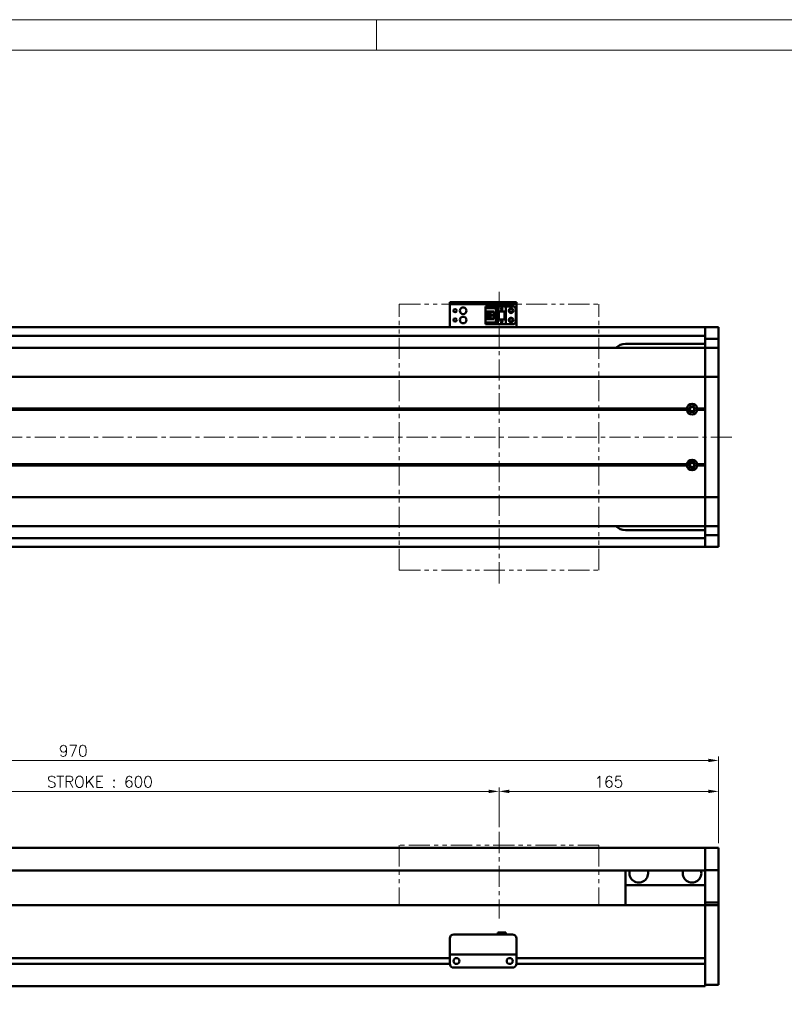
# Model space of a CAD drawing. Header units: millimetres. Extents: x 46891 to 50463, y 6223 to 9884.
# Tile 4 of 5: x 49237 to 49811, y 9144 to 9884. Entities that reach past the tile are written whole.
import ezdxf

# ---------------------------------------------------------------- set-up
doc = ezdxf.new("R2010")
doc.units = ezdxf.units.MM
doc.header["$LTSCALE"] = 0.5
doc.linetypes.add('CENTER', pattern=[50.8, 31.75, -6.35, 6.35, -6.35])
doc.linetypes.add('PHANTOM', pattern=[63.5, 31.75, -6.35, 6.35, -6.35, 6.35, -6.35])
doc.layers.get('0').update_dxf_attribs({"lineweight": 20})
doc.layers.add('1', color=1, linetype='CENTER', lineweight=13)
doc.layers.add('외형선(ISO)', color=7, linetype='Continuous', lineweight=50)
doc.styles.add('DSR TEXT', font='romans.shx', dxfattribs={"bigfont": 'whgtxt.shx'})
doc.styles.get("Standard").update_dxf_attribs({"font": 'romans.shx', "bigfont": 'whgtxt.shx'})
doc.dimstyles.new('DSR', dxfattribs={"dimscale": 2, "dimtxt": 3, "dimasz": 3, "dimexe": 0.5, "dimexo": 0.5, "dimgap": 0.5, "dimtad": 1, "dimdsep": 46, "dimtxsty": 'Standard', "dimcen": 2.5, "dimclrd": 4, "dimclre": 4, "dimclrt": 2, "dimadec": 0, "dimazin": 2, "dimtfac": 1, "dimtmove": 0, "dimatfit": 3, "dimfxl": 0, "dimlwd": -1, "dimlwe": -1, "dimarcsym": 0})

# ---------------------------------------------------------------- blocks, each defined once
blk = doc.blocks.new('A$C1C1952E1')
at = {"color": 1}
blk.add_lwpolyline([(0, 0), (420, 0), (420, 297), (0, 297)], close=True, dxfattribs=at)
at = {"color": 3}
blk.add_lwpolyline([(5, 5), (415, 5), (415, 292), (5, 292)], close=True, dxfattribs=at)
blk = doc.blocks.new('*D122')
at = {"color": 1, "linetype": 'ByBlock'}
for p, q in [((48996.92, 9277.17), (48996.92, 9307.08)), ((49596.92, 9277.17), (49596.92, 9307.08)), ((49004.72, 9304.08), (49589.12, 9304.08))]:
    blk.add_line(p, q, dxfattribs=at)
at = {"color": 1}
for points in [[(49004.72, 9305.38), (49004.72, 9302.78), (48996.92, 9304.08)], [(49589.12, 9305.38), (49589.12, 9302.78), (49596.92, 9304.08)]]:
    blk.add_solid(points, dxfattribs=at)
at = {"layer": 'Defpoints', "color": 0}
for p in [(49596.92, 9304.08), (48996.92, 9273.57), (49596.92, 9273.57)]:
    blk.add_point(p, dxfattribs=at)
at = {"color": 3, "insert": (49296.92, 9311.28), "char_height": 8.4, "attachment_point": 5, "style": 'DSR TEXT'}
blk.add_mtext('STROKE : 600', dxfattribs=at)
blk = doc.blocks.new('*D123')
at = {"color": 1, "linetype": 'ByBlock'}
for p, q in [((49596.92, 9277.17), (49596.92, 9307.08)), ((49761.92, 9265.17), (49761.92, 9307.08)), ((49604.72, 9304.08), (49754.12, 9304.08))]:
    blk.add_line(p, q, dxfattribs=at)
at = {"color": 1}
for points in [[(49604.72, 9305.38), (49604.72, 9302.78), (49596.92, 9304.08)], [(49754.12, 9305.38), (49754.12, 9302.78), (49761.92, 9304.08)]]:
    blk.add_solid(points, dxfattribs=at)
at = {"layer": 'Defpoints', "color": 0}
for p in [(49761.92, 9304.08), (49596.92, 9273.57), (49761.92, 9261.57)]:
    blk.add_point(p, dxfattribs=at)
at = {"color": 3, "insert": (49679.42, 9311.28), "char_height": 8.4, "attachment_point": 5, "style": 'DSR TEXT'}
blk.add_mtext('165', dxfattribs=at)
blk = doc.blocks.new('*D124')
at = {"color": 1, "linetype": 'ByBlock'}
for p, q in [((48791.92, 9265.17), (48791.92, 9330.33)), ((49754.12, 9327.33), (48799.72, 9327.33)), ((49761.92, 9265.17), (49761.92, 9330.33))]:
    blk.add_line(p, q, dxfattribs=at)
at = {"color": 1}
for points in [[(48799.72, 9328.63), (48799.72, 9326.03), (48791.92, 9327.33)], [(49754.12, 9328.63), (49754.12, 9326.03), (49761.92, 9327.33)]]:
    blk.add_solid(points, dxfattribs=at)
at = {"layer": 'Defpoints', "color": 0}
for p in [(48791.92, 9327.33), (48791.92, 9261.57), (49761.92, 9261.57)]:
    blk.add_point(p, dxfattribs=at)
at = {"color": 3, "insert": (49276.92, 9334.53), "char_height": 8.4, "attachment_point": 5, "style": 'DSR TEXT'}
blk.add_mtext('970', dxfattribs=at)

msp = doc.modelspace()

# ---------------------------------------------------------------- linework, layer by layer
at = {"color": 1}
msp.add_line((49504.90132, 9884.20652), (49504.90132, 9861.39152), dxfattribs=at)
at = {"color": 6, "linetype": 'PHANTOM'}
for p, q in [((49521.91565, 9670.44976), (49671.91565, 9670.44976)), ((49521.91565, 9470.44976), (49521.91565, 9670.44976)), ((49671.91565, 9470.44976), (49671.91565, 9670.44976)), ((49521.91565, 9470.44976), (49671.91565, 9470.44976)), ((49671.91565, 9263.5696), (49521.91565, 9263.5696)), ((49521.91565, 9263.5696), (49521.91565, 9218.5696)), ((49671.91565, 9263.5696), (49671.91565, 9218.5696))]:
    msp.add_line(p, q, dxfattribs=at)
at = {"layer": '1'}
for p, q in [((49596.91565, 9460.44976), (49596.91565, 9680.44976)), ((49771.91565, 9570.44976), (48781.91565, 9570.44976)), ((49596.91565, 9273.5696), (49596.91565, 9208.5696))]:
    msp.add_line(p, q, dxfattribs=at)
at = {"layer": '외형선(ISO)'}
for p, q in [((49559.91565, 9671.94974), (49559.91565, 9671.94972)), ((49559.91565, 9671.94974), (49609.91565, 9671.94974)), ((49559.91565, 9670.34972), (49559.91565, 9671.94972)), ((49559.91565, 9670.34972), (49559.91565, 9669.84974)), ((49559.91565, 9669.84974), (49559.91565, 9654.94974)), ((49562.91565, 9671.94972), (49606.91565, 9671.94972)), ((49562.91565, 9670.34972), (49606.91565, 9670.34972)), ((49586.71565, 9668.64976), (49601.91565, 9668.64976)), ((49586.71565, 9668.64975), (49586.71565, 9667.84975)), ((49586.71565, 9668.64975), (49595.91565, 9668.64975)), ((49586.71565, 9667.84975), (49595.01565, 9667.84975)), ((49586.71565, 9667.84975), (49586.71565, 9667.34975)), ((49586.71565, 9664.74975), (49586.71565, 9667.34975)), ((49586.71565, 9667.34975), (49594.51565, 9667.34975)), ((49595.01565, 9667.84975), (49594.51565, 9667.34975)), ((49594.51565, 9667.34975), (49594.51565, 9656.54975)), ((49595.01565, 9667.84975), (49595.01565, 9656.04975)), ((49595.91565, 9664.94973), (49595.91565, 9668.64973)), ((49595.91565, 9668.64973), (49601.91565, 9668.64973)), ((49598.31565, 9666.34973), (49598.91565, 9667.54973)), ((49598.91565, 9667.54973), (49599.51565, 9666.34973)), ((49607.41565, 9668.64976), (49601.91565, 9668.64976)), ((49601.91565, 9668.64973), (49601.91565, 9668.64976)), ((49601.91565, 9664.94973), (49601.91565, 9668.64973)), ((49609.91565, 9671.94972), (49609.91565, 9670.34972)), ((49609.91565, 9669.84974), (49609.91565, 9670.34972)), ((49609.91565, 9654.94974), (49609.91565, 9669.84974)), ((49586.71565, 9659.14975), (49586.71565, 9664.74975)), ((49586.71565, 9664.74975), (49592.91565, 9664.74975)), ((49588.01565, 9664.74975), (49588.01565, 9659.14975)), ((49588.51565, 9664.74975), (49588.51565, 9664.39975)), ((49588.51565, 9659.49975), (49588.51565, 9664.39975)), ((49588.51565, 9664.39975), (49592.91565, 9664.39975)), ((49588.51565, 9659.49975), (49588.51565, 9659.14975)), ((49592.91565, 9659.49975), (49588.51565, 9659.49975)), ((49589.47565, 9661.14975), (49589.47565, 9662.74975)), ((49589.47565, 9662.74975), (49591.31565, 9662.74975)), ((49591.31565, 9661.14975), (49589.47565, 9661.14975)), ((49591.31565, 9662.74975), (49591.31565, 9661.14975)), ((49592.91565, 9664.74975), (49592.91565, 9659.14975)), ((49595.91565, 9664.94973), (49595.91565, 9658.94975)), ((49595.91565, 9664.94973), (49601.91565, 9664.94973)), ((49596.41565, 9664.94973), (49596.41565, 9658.94975)), ((49596.71565, 9658.94975), (49596.71565, 9664.94973)), ((49598.51565, 9666.34973), (49598.31565, 9666.34973)), ((49598.51565, 9665.94973), (49598.51565, 9666.34973)), ((49599.31565, 9665.94973), (49598.51565, 9665.94973)), ((49599.31565, 9666.34973), (49599.31565, 9665.94973)), ((49599.51565, 9666.34973), (49599.31565, 9666.34973)), ((49601.11565, 9664.94973), (49601.11565, 9658.94975)), ((49601.41565, 9658.94975), (49601.41565, 9664.94973)), ((49601.91565, 9664.94973), (49601.91565, 9658.94975)), ((49609.41565, 9657.24976), (49609.41565, 9666.64976)), ((49071.91565, 9652.94977), (49751.91565, 9652.94977)), ((49559.91565, 9652.94977), (49559.91565, 9654.94974)), ((49586.71565, 9656.54975), (49586.71565, 9659.14975)), ((49592.91565, 9659.14975), (49586.71565, 9659.14975)), ((49586.71565, 9656.54975), (49586.71565, 9656.04975)), ((49594.51565, 9656.54975), (49586.71565, 9656.54975)), ((49586.71565, 9656.04975), (49586.71565, 9655.24975)), ((49595.01565, 9656.04975), (49586.71565, 9656.04975)), ((49586.71565, 9655.24975), (49595.91565, 9655.24975)), ((49595.01565, 9656.04975), (49594.51565, 9656.54975)), ((49596.41565, 9658.94975), (49595.91565, 9658.94975)), ((49595.91565, 9655.24973), (49595.91565, 9658.94973)), ((49595.91565, 9658.94973), (49601.91565, 9658.94973)), ((49595.91565, 9655.24973), (49601.91565, 9655.24973)), ((49596.41565, 9658.94975), (49596.71565, 9658.94975)), ((49596.71565, 9658.94975), (49601.11565, 9658.94975)), ((49598.31565, 9656.74973), (49598.91565, 9657.94973)), ((49598.51565, 9656.74973), (49598.31565, 9656.74973)), ((49598.51565, 9656.34973), (49598.51565, 9656.74973)), ((49599.31565, 9656.34973), (49598.51565, 9656.34973)), ((49598.91565, 9657.94973), (49599.51565, 9656.74973)), ((49599.31565, 9656.74973), (49599.31565, 9656.34973)), ((49599.51565, 9656.74973), (49599.31565, 9656.74973)), ((49601.11565, 9658.94975), (49601.41565, 9658.94975)), ((49601.91565, 9658.94975), (49601.41565, 9658.94975)), ((49601.91565, 9655.24973), (49601.91565, 9658.94973)), ((49607.41565, 9655.24976), (49601.91565, 9655.24976)), ((49609.91565, 9654.94974), (49609.91565, 9652.94977)), ((49751.91565, 9652.94977), (49751.91565, 9649.94977)), ((49751.91565, 9649.94977), (49751.91565, 9652.94977)), ((49751.91565, 9652.94977), (49761.91565, 9652.94977)), ((49761.91565, 9652.94977), (49761.91565, 9649.94977)), ((49071.91565, 9646.44977), (49751.91565, 9646.44977)), ((49751.91565, 9647.44977), (49751.91565, 9649.94977)), ((49751.91565, 9649.94977), (49751.91565, 9647.01016)), ((49751.91565, 9647.01016), (49751.91565, 9644.21013)), ((49761.91565, 9647.01016), (49761.91565, 9649.94977)), ((49761.91565, 9644.21013), (49761.91565, 9647.01016)), ((49751.91565, 9637.44977), (48801.91565, 9637.44977)), ((49751.91565, 9640.44977), (49691.91565, 9640.44977)), ((49751.91565, 9644.21013), (49751.91565, 9637.51642)), ((49751.91565, 9644.21013), (49761.91565, 9644.21013)), ((49751.91565, 9637.51642), (49751.91565, 9637.44977)), ((49751.91565, 9637.51642), (49761.91565, 9637.51642)), ((49751.91565, 9634.75341), (49751.91565, 9637.44977)), ((49751.91565, 9637.44977), (49761.91565, 9637.44977)), ((49751.91565, 9637.44977), (49751.91565, 9634.75341)), ((49761.91565, 9637.51642), (49761.91565, 9644.21013)), ((49761.91565, 9637.44977), (49761.91565, 9637.51642)), ((49761.91565, 9637.44977), (49761.91565, 9634.75341)), ((49751.91565, 9616.14529), (49751.91565, 9634.75341)), ((49751.91565, 9634.75341), (49751.91565, 9616.14529)), ((49761.91565, 9634.75341), (49761.91565, 9616.14529)), ((49751.91565, 9615.67717), (48801.91565, 9615.67717)), ((49751.91565, 9616.14529), (49751.91565, 9615.67717)), ((49751.91565, 9615.67717), (49751.91565, 9616.14529)), ((49751.91565, 9613.67717), (49751.91565, 9615.67717)), ((49751.91565, 9615.67717), (49761.91565, 9615.67717)), ((49751.91565, 9615.67717), (49751.91565, 9613.67717)), ((49761.91565, 9615.67717), (49761.91565, 9616.14529)), ((49761.91565, 9615.67717), (49761.91565, 9613.67717)), ((49751.91565, 9613.67717), (49751.91565, 9527.22236)), ((49751.91565, 9591.94977), (49751.91565, 9613.67717)), ((49761.91565, 9527.22236), (49761.91565, 9613.67717)), ((49738.41565, 9591.44977), (48815.41565, 9591.44977)), ((49737.94702, 9591.94977), (48815.88428, 9591.94977)), ((49737.94702, 9590.94977), (48815.88428, 9590.94977)), ((49751.91565, 9591.44977), (49745.41565, 9591.44977)), ((49751.91565, 9591.94977), (49745.88428, 9591.94977)), ((49751.91565, 9590.94977), (49745.88428, 9590.94977)), ((49751.91565, 9549.94977), (49751.91565, 9590.94977)), ((49738.41565, 9549.44977), (48815.41565, 9549.44977)), ((49737.94702, 9549.94977), (48815.88428, 9549.94977)), ((49737.94702, 9548.94977), (48815.88428, 9548.94977)), ((49751.91565, 9549.44977), (49745.41565, 9549.44977)), ((49751.91565, 9549.94977), (49745.88428, 9549.94977)), ((49751.91565, 9548.94977), (49745.88428, 9548.94977)), ((49751.91565, 9527.22236), (49751.91565, 9548.94977)), ((49751.91565, 9525.22236), (49751.91565, 9527.22236)), ((49751.91565, 9527.22236), (49751.91565, 9525.22236)), ((49761.91565, 9527.22236), (49761.91565, 9525.22236)), ((49751.91565, 9525.22236), (48801.91565, 9525.22236)), ((49751.91565, 9525.22236), (49751.91565, 9524.75424)), ((49751.91565, 9525.22236), (49761.91565, 9525.22236)), ((49751.91565, 9524.75424), (49751.91565, 9525.22236)), ((49751.91565, 9506.14612), (49751.91565, 9524.75424)), ((49751.91565, 9524.75424), (49751.91565, 9506.14612)), ((49761.91565, 9524.75424), (49761.91565, 9525.22236)), ((49761.91565, 9524.75424), (49761.91565, 9506.14612)), ((49751.91565, 9503.44977), (49751.91565, 9506.14612)), ((49751.91565, 9506.14612), (49751.91565, 9503.44977)), ((49761.91565, 9506.14612), (49761.91565, 9503.44977)), ((49751.91565, 9503.44977), (48801.91565, 9503.44977)), ((49691.91565, 9500.44977), (49751.91565, 9500.44977)), ((49751.91565, 9503.44977), (49751.91565, 9503.38311)), ((49751.91565, 9503.44977), (49761.91565, 9503.44977)), ((49751.91565, 9503.38311), (49751.91565, 9496.6894)), ((49751.91565, 9503.38311), (49761.91565, 9503.38311)), ((49751.91565, 9496.6894), (49751.91565, 9493.88937)), ((49751.91565, 9496.6894), (49761.91565, 9496.6894)), ((49761.91565, 9503.38311), (49761.91565, 9503.44977)), ((49761.91565, 9496.6894), (49761.91565, 9503.38311)), ((49761.91565, 9493.88937), (49761.91565, 9496.6894)), ((49071.91565, 9494.44977), (49751.91565, 9494.44977)), ((49751.91565, 9493.88937), (49751.91565, 9490.94977)), ((49751.91565, 9490.94977), (49751.91565, 9493.44977)), ((49751.91565, 9490.94977), (49751.91565, 9487.94977)), ((49751.91565, 9487.94977), (49751.91565, 9490.94977)), ((49761.91565, 9490.94977), (49761.91565, 9493.88937)), ((49761.91565, 9490.94977), (49761.91565, 9487.94977)), ((49071.91565, 9487.94977), (49751.91565, 9487.94977)), ((49751.91565, 9487.94977), (49761.91565, 9487.94977)), ((49751.91565, 9261.5696), (49071.91565, 9261.5696)), ((49751.91565, 9261.5696), (49751.91565, 9259.5696)), ((49751.91565, 9261.5696), (49761.91565, 9261.5696)), ((49751.91565, 9259.5696), (49751.91565, 9261.5696)), ((49761.91565, 9259.5696), (49761.91565, 9261.5696)), ((49751.91565, 9258.05688), (49751.91565, 9259.5696)), ((49751.91565, 9259.5696), (49751.91565, 9258.05688)), ((49751.91565, 9257.5579), (49751.91565, 9258.05688)), ((49751.91565, 9258.05688), (49751.91565, 9257.5579)), ((49751.91565, 9257.5579), (49751.91565, 9256.01731)), ((49751.91565, 9256.01731), (49751.91565, 9257.5579)), ((49751.91565, 9256.01731), (49751.91565, 9253.03272)), ((49751.91565, 9253.03272), (49751.91565, 9256.01731)), ((49751.91565, 9245.25527), (49751.91565, 9253.03272)), ((49751.91565, 9253.03272), (49751.91565, 9245.25527)), ((49761.91565, 9259.5696), (49761.91565, 9258.05688)), ((49761.91565, 9258.05688), (49761.91565, 9257.5579)), ((49761.91565, 9256.01731), (49761.91565, 9257.5579)), ((49761.91565, 9253.03272), (49761.91565, 9256.01731)), ((49761.91565, 9253.03272), (49761.91565, 9245.25527)), ((49751.91565, 9244.89629), (49751.91565, 9245.25527)), ((49761.91565, 9245.25527), (49761.91565, 9244.89629)), ((49751.91565, 9244.5696), (49071.91565, 9244.5696)), ((49691.91565, 9244.5696), (49691.91565, 9233.5696)), ((49751.91565, 9220.49266), (49751.91565, 9244.89629)), ((49751.91565, 9244.89629), (49761.91565, 9244.89629)), ((49761.91565, 9244.89629), (49761.91565, 9220.49266)), ((49691.91565, 9233.5696), (49751.91565, 9233.5696)), ((49691.91565, 9218.5696), (49691.91565, 9233.5696)), ((48801.91565, 9218.5696), (49751.91565, 9218.5696)), ((49751.91565, 9218.5696), (49751.91565, 9220.49266)), ((49751.91565, 9220.49266), (49761.91565, 9220.49266)), ((49751.91565, 9215.5696), (49751.91565, 9218.5696)), ((49751.91565, 9218.5696), (49751.91565, 9215.5696)), ((49751.91565, 9218.5696), (49761.91565, 9218.5696)), ((49751.91565, 9215.5696), (49751.91565, 9179.0196)), ((49751.91565, 9163.81224), (49751.91565, 9215.5696)), ((49761.91565, 9220.49266), (49761.91565, 9218.5696)), ((49761.91565, 9215.5696), (49761.91565, 9218.5696)), ((49761.91565, 9215.5696), (49761.91565, 9163.81224)), ((49559.91565, 9183.56979), (49559.91565, 9193.56979)), ((49562.91565, 9196.56979), (49606.91565, 9196.56979)), ((49595.91565, 9198.06979), (49595.91565, 9196.56979)), ((49595.91565, 9198.06979), (49601.91565, 9198.06979)), ((49601.91565, 9198.06979), (49601.91565, 9196.56979)), ((49609.91565, 9193.56979), (49609.91565, 9183.56979)), ((49055.91565, 9178.8196), (49559.91565, 9178.8196)), ((49055.91565, 9178.8196), (49559.91565, 9178.8196)), ((49559.91565, 9183.56979), (49559.91565, 9181.56979)), ((49559.91565, 9181.56976), (49559.91565, 9181.56979)), ((49559.91565, 9181.56979), (49609.91565, 9181.56979)), ((49559.91565, 9181.06976), (49559.91565, 9181.56976)), ((49559.91565, 9174.56976), (49559.91565, 9181.06976)), ((49564.88884, 9178.8196), (49564.94246, 9178.8196)), ((49604.88884, 9178.8196), (49604.94246, 9178.8196)), ((49609.91565, 9181.56979), (49609.91565, 9183.56979)), ((49609.91565, 9181.56979), (49609.91565, 9181.56976)), ((49609.91565, 9181.56976), (49609.91565, 9181.06976)), ((49609.91565, 9181.06976), (49609.91565, 9174.56976)), ((49609.91565, 9178.8196), (49751.91565, 9178.8196)), ((49055.9052, 9174.3196), (49559.9261, 9174.3196)), ((49055.9052, 9174.3196), (49559.9261, 9174.3196)), ((49562.91565, 9171.56976), (49606.91565, 9171.56976)), ((49609.9052, 9174.3196), (49751.91565, 9174.3196)), ((49751.91565, 9174.1196), (49751.91565, 9163.81224)), ((49751.91565, 9161.69092), (49751.91565, 9163.81224)), ((49751.91565, 9163.81224), (49751.91565, 9161.69092)), ((49761.91565, 9161.69092), (49761.91565, 9163.81224)), ((48801.91565, 9157.5696), (49751.91565, 9157.5696)), ((49751.91565, 9161.69092), (49751.91565, 9157.5696)), ((49751.91565, 9158.5696), (49751.91565, 9161.69092)), ((49751.91565, 9158.5696), (49761.91565, 9158.5696)), ((49761.91565, 9161.69092), (49761.91565, 9158.5696))]:
    msp.add_line(p, q, dxfattribs=at)
for centre, radius in [((49569.91565, 9665.44976), 2.5), ((49605.91565, 9665.44976), 1.75), ((49563.91565, 9665.44976), 1.2295), ((49563.91565, 9658.44976), 1.2295), ((49569.91565, 9658.44976), 2.5), ((49605.91565, 9658.44976), 1.75), ((49605.91565, 9665.44976), 1.2295), ((49605.91565, 9658.44976), 1.2295), ((49741.91565, 9591.44977), 2.25), ((49741.91565, 9591.44977), 1.621), ((49741.91565, 9549.44977), 2.25), ((49741.91565, 9549.44977), 1.621), ((49564.91565, 9176.56976), 2.25), ((49604.91565, 9176.56976), 2.25)]:
    msp.add_circle(centre, radius, dxfattribs=at)
for centre, radius, start, end in [((49607.41565, 9666.64976), 2, 0, 90), ((49607.41565, 9657.24976), 2, 270, 0), ((49691.91565, 9630.44977), 10, 90, 135.57299586), ((49741.91565, 9591.44977), 4, 7.18075589, 172.81924411), ((49741.91565, 9591.44977), 4, 187.18075578, 352.81924422), ((49741.91565, 9549.44977), 4, 7.18075578, 172.81924422), ((49741.91565, 9549.44977), 4, 187.18075578, 352.81924422), ((49691.91565, 9510.44977), 10, 224.42700385, 270), ((49701.91565, 9242.5696), 7, 163.3984504, 16.6015496), ((49741.91565, 9242.5696), 7, 163.3984504, 16.6015496), ((49562.91565, 9193.56979), 3, 90, 180), ((49606.91565, 9193.56979), 3, 0, 90), ((49562.91565, 9174.56976), 3, 180, 270), ((49606.91565, 9174.56976), 3, 270, 0)]:
    msp.add_arc(centre, radius, start, end, dxfattribs=at)
at = {"layer": '외형선(ISO)', "extrusion": (0, 0, -1)}
for centre, major_axis, start_param, end_param in [((49562.91565, 9671.94972), (-3, 0), 4.712389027, 6.283185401), ((49562.91565, 9670.34972), (-3, 0), 4.71238898, 6.283185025), ((49606.91565, 9671.94972), (3, 0), 0, 1.570796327), ((49606.91565, 9670.34972), (3, 0), 0.000000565, 1.570796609)]:
    msp.add_ellipse(centre, major_axis=major_axis, ratio=0.00001, start_param=start_param, end_param=end_param, dxfattribs=at)
at = {"layer": '외형선(ISO)'}
for points in [[(49737.94702, 9591.94977), (49738.18134, 9591.68408), (49738.41565, 9591.44977)], [(49738.41565, 9591.44977), (49738.18134, 9591.21545), (49737.94702, 9590.94977)], [(49745.41565, 9591.44977), (49745.64996, 9591.68408), (49745.88428, 9591.94977)], [(49745.88428, 9590.94977), (49745.64996, 9591.21545), (49745.41565, 9591.44977)], [(49737.94702, 9549.94977), (49738.18134, 9549.68408), (49738.41565, 9549.44977)], [(49738.41565, 9549.44977), (49738.18134, 9549.21545), (49737.94702, 9548.94977)], [(49745.41565, 9549.44977), (49745.64996, 9549.68408), (49745.88428, 9549.94977)], [(49745.88428, 9548.94977), (49745.64996, 9549.21545), (49745.41565, 9549.44977)]]:
    msp.add_open_spline(points, degree=2, dxfattribs=at)

# ---------------------------------------------------------------- block references
at = {"xscale": 4.563000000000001, "yscale": 4.563000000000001, "zscale": 4.563000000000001}
msp.add_blockref('A$C1C1952E1', (48546.67132, 8528.99552), dxfattribs=at)

# ---------------------------------------------------------------- dimensions: what is measured, and where the dimension line sits
for base, p1, p2, picture, middle in [((48791.91565, 9327.32939), (49761.91565, 9261.5696), (48791.91565, 9261.5696), '*D124', (49276.91565, 9334.52939)), ((49761.91565, 9304.07631), (49596.91565, 9273.5696), (49761.91565, 9261.5696), '*D123', (49679.41565, 9311.27631))]:
    dim = msp.add_linear_dim(base=base, p1=p1, p2=p2, dimstyle='DSR', override={"dimscale": 3, "dimtxt": 2.8, "dimasz": 2.600136, "dimexe": 1, "dimexo": 1.2, "dimgap": 1, "dimdec": 4, "dimtxsty": 'DSR TEXT', "dimclrd": 1, "dimclre": 1, "dimclrt": 3, "dimtdec": 4, "dimtix": 1})
    dim.commit()
    dim.dimension.update_dxf_attribs({"geometry": picture, "text_midpoint": middle})
dim = msp.add_linear_dim(base=(49596.91565, 9304.07631), p1=(48996.91565, 9273.5696), p2=(49596.91565, 9273.5696), text='STROKE : <>', dimstyle='DSR', override={"dimscale": 3, "dimtxt": 2.8, "dimasz": 2.600136, "dimexe": 1, "dimexo": 1.2, "dimgap": 1, "dimdec": 4, "dimtxsty": 'DSR TEXT', "dimclrd": 1, "dimclre": 1, "dimclrt": 3, "dimtdec": 4, "dimtix": 1})
dim.commit()
dim.dimension.update_dxf_attribs({"geometry": '*D122', "text_midpoint": (49296.91565, 9311.27631)})

doc.saveas('drawing.dxf')
